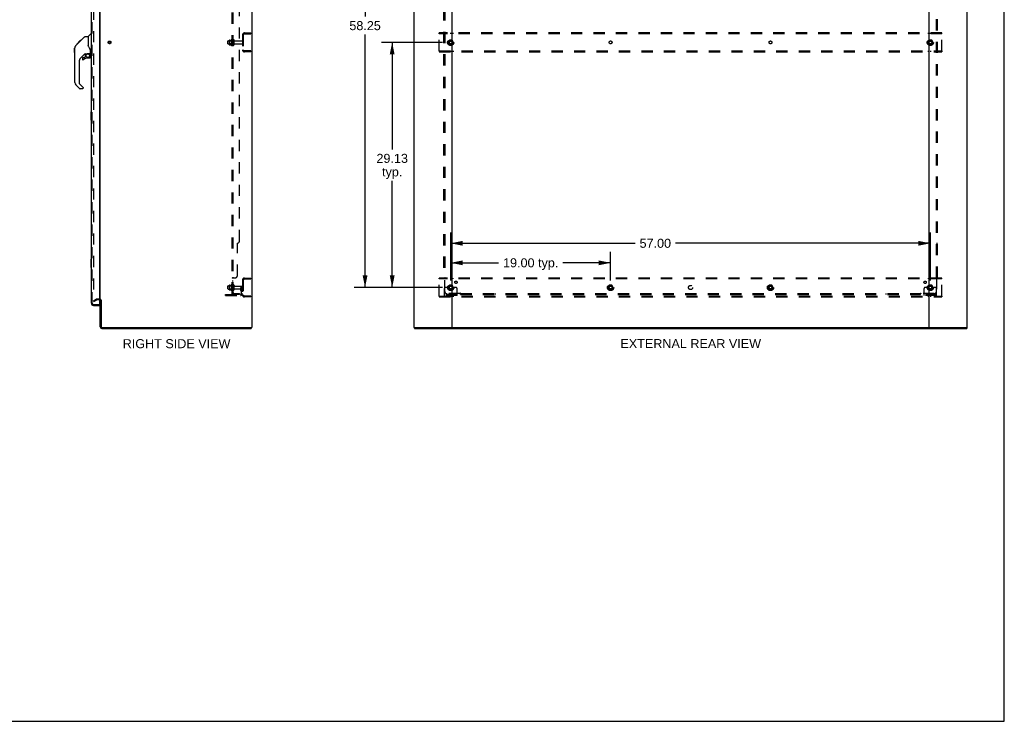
# Model space of a CAD drawing. Header units: inches. Extents: x 0 to 243, y 0 to 157.
# Tile 60 of 63: x 126 to 243, y 0 to 83. Entities that reach past the tile are written whole.
import ezdxf

# ---------------------------------------------------------------- set-up
doc = ezdxf.new("R2010")
doc.units = ezdxf.units.IN
doc.header["$LTSCALE"] = 13.357143
doc.header["$MEASUREMENT"] = 0
doc.linetypes.add('DOT', pattern=[0.2, 0.1, -0.1])
doc.linetypes.add('HIDDEN', pattern=[0.2, 0.1, -0.1])
doc.layers.get('0').update_dxf_attribs({"linetype": 'CONTINUOUS'})
for name, color, linetype in [('DEFAULT_2', 8, 'HIDDEN'), ('DIMENSIONS', 7, 'CONTINUOUS'), ('LEFTHAND_DOOR_ASSEMBLY', 7, 'CONTINUOUS'), ('RIGHTHAND_DOOR_ASSEMBLY', 7, 'CONTINUOUS'), ('SUBPANEL', 7, 'CONTINUOUS')]:
    doc.layers.add(name, color=color, linetype=linetype)
doc.styles.get("Standard").update_dxf_attribs({"font": 'arial.ttf'})
doc.dimstyles.new('DIMSTYLE_1', dxfattribs={"dimtxt": 1.071429, "dimasz": 1.428571, "dimexe": 0.09, "dimexo": 0.07, "dimgap": 0.0375, "dimtad": 0, "dimtih": 1, "dimtoh": 1, "dimzin": 4, "dimdsep": 46, "dimtxsty": 'Standard', "dimblk": '_FILLED', "dimblk1": '_FILLED', "dimblk2": '_FILLED', "dimcen": 0.09, "dimadec": 3, "dimazin": 1, "dimtfac": 1, "dimtdec": 3, "dimtofl": 0, "dimtmove": 0, "dimatfit": 3, "dimldrblk": '_FILLED', "dimfxl": 0, "dimtolj": 1, "dimtzin": 4, "dimarcsym": 0})

# ---------------------------------------------------------------- blocks, each defined once
blk = doc.blocks.new('_FILLED')
at = {"color": 0, "linetype": 'ByBlock'}
blk.add_solid([(0, 0), (-1, 0.2), (-1, -0.2)], dxfattribs=at)
blk = doc.blocks.new('*D2')
at = {"layer": 'DIMENSIONS', "color": 2, "linetype": 'Continuous'}
for p, q in [((134.46, 106.75), (137.21, 106.75)), ((151.09, 106.75), (148.34, 106.75))]:
    blk.add_line(p, q, dxfattribs=at)
at = {"layer": 'DIMENSIONS', "color": 2, "linetype": 'Continuous', "xscale": 1.4285714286, "yscale": 1.4285714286, "zscale": 1.4285714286, "rotation": 180}
blk.add_blockref('_FILLED', (134.46, 106.75), dxfattribs=at)
at = {"layer": 'DIMENSIONS', "color": 2, "linetype": 'Continuous', "xscale": 1.4285714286, "yscale": 1.4285714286, "zscale": 1.4285714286}
blk.add_blockref('_FILLED', (151.09, 106.75), dxfattribs=at)
at = {"layer": 'DIMENSIONS', "color": 2, "linetype": 'Continuous', "insert": (142.77, 107.28), "char_height": 1.0714, "width": 10.0531, "attachment_point": 2, "line_spacing_factor": 0.9}
blk.add_mtext('16.63 USABLE\\PDEPTH', dxfattribs=at)
blk = doc.blocks.new('*D3')
at = {"layer": 'DIMENSIONS', "color": 2, "linetype": 'Continuous'}
for p, q in [((177.07, 52.39), (177.07, 55.77)), ((196.07, 52.39), (196.07, 55.77)), ((177.07, 54.48), (182.75, 54.48)), ((196.07, 54.48), (190.39, 54.48))]:
    blk.add_line(p, q, dxfattribs=at)
at = {"layer": 'DIMENSIONS', "color": 2, "linetype": 'Continuous', "xscale": 1.4285714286, "yscale": 1.4285714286, "zscale": 1.4285714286, "rotation": 180}
blk.add_blockref('_FILLED', (177.07, 54.48), dxfattribs=at)
at = {"layer": 'DIMENSIONS', "color": 2, "linetype": 'Continuous', "xscale": 1.4285714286, "yscale": 1.4285714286, "zscale": 1.4285714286}
blk.add_blockref('_FILLED', (196.07, 54.48), dxfattribs=at)
at = {"layer": 'DIMENSIONS', "color": 2, "linetype": 'Continuous', "insert": (186.57, 55.02), "char_height": 1.071, "width": 6.568, "attachment_point": 2, "line_spacing_factor": 0.9}
blk.add_mtext('19.00 typ.', dxfattribs=at)
blk = doc.blocks.new('*D4')
at = {"layer": 'DIMENSIONS', "color": 2, "linetype": 'Continuous'}
for p, q in [((176.07, 109.8), (165.6, 109.8)), ((166.89, 109.8), (166.89, 83.74)), ((166.89, 51.55), (166.89, 81.6)), ((176.07, 51.55), (165.6, 51.55))]:
    blk.add_line(p, q, dxfattribs=at)
at = {"layer": 'DIMENSIONS', "color": 2, "linetype": 'Continuous', "xscale": 1.4285714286, "yscale": 1.4285714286, "zscale": 1.4285714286}
for p, rotation in [((166.89, 109.8), 90), ((166.89, 51.55), 270)]:
    blk.add_blockref('_FILLED', p, dxfattribs=dict(at, rotation=rotation))
at = {"layer": 'DIMENSIONS', "color": 2, "linetype": 'Continuous', "insert": (166.89, 83.2), "char_height": 1.071, "width": 3.744, "attachment_point": 2, "line_spacing_factor": 0.9}
blk.add_mtext('58.25', dxfattribs=at)
blk = doc.blocks.new('*D5')
at = {"layer": 'DIMENSIONS', "color": 2, "linetype": 'Continuous'}
for p, q in [((177.07, 52.39), (177.07, 58.09)), ((234.07, 52.39), (234.07, 58.09)), ((177.07, 56.8), (198.97, 56.8)), ((234.07, 56.8), (203.79, 56.8))]:
    blk.add_line(p, q, dxfattribs=at)
at = {"layer": 'DIMENSIONS', "color": 2, "linetype": 'Continuous', "xscale": 1.4285714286, "yscale": 1.4285714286, "zscale": 1.4285714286, "rotation": 180}
blk.add_blockref('_FILLED', (177.07, 56.8), dxfattribs=at)
at = {"layer": 'DIMENSIONS', "color": 2, "linetype": 'Continuous', "xscale": 1.4285714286, "yscale": 1.4285714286, "zscale": 1.4285714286}
blk.add_blockref('_FILLED', (234.07, 56.8), dxfattribs=at)
at = {"layer": 'DIMENSIONS', "color": 2, "linetype": 'Continuous', "insert": (201.38, 57.34), "char_height": 1.071, "width": 3.744, "attachment_point": 2, "line_spacing_factor": 0.9}
blk.add_mtext('57.00', dxfattribs=at)
blk = doc.blocks.new('*D6')
at = {"layer": 'DIMENSIONS', "color": 2, "linetype": 'Continuous'}
for p, q in [((176.07, 80.68), (168.83, 80.68)), ((170.11, 80.68), (170.11, 67.96)), ((170.11, 51.55), (170.11, 64.21)), ((176.07, 51.55), (168.83, 51.55))]:
    blk.add_line(p, q, dxfattribs=at)
at = {"layer": 'DIMENSIONS', "color": 2, "linetype": 'Continuous', "xscale": 1.4285714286, "yscale": 1.4285714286, "zscale": 1.4285714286}
for p, rotation in [((170.11, 80.68), 90), ((170.11, 51.55), 270)]:
    blk.add_blockref('_FILLED', p, dxfattribs=dict(at, rotation=rotation))
at = {"layer": 'DIMENSIONS', "color": 2, "linetype": 'Continuous', "insert": (170.11, 67.43), "char_height": 1.071, "width": 3.744, "attachment_point": 2, "line_spacing_factor": 0.9}
blk.add_mtext('29.13\\Ptyp.', dxfattribs=at)

msp = doc.modelspace()

# ---------------------------------------------------------------- linework, layer by layer
at = {"color": 7, "linetype": 'Continuous'}
for p, q in [((242.857, 0), (242.857, 157.143)), ((153.364, 46.779), (153.364, 46.675)), ((172.743, 46.779), (172.743, 46.675)), ((177.132, 46.779), (234, 46.779)), ((238.389, 46.779), (238.389, 46.675)), ((0, 0), (242.857, 0))]:
    msp.add_line(p, q, dxfattribs=at)
at = {"color": 3, "linetype": 'Continuous'}
for p, q in [((153.416, 114.571), (153.416, 46.779)), ((172.691, 114.571), (172.691, 46.779)), ((177.191, 114.571), (177.191, 46.779)), ((233.941, 46.779), (233.941, 114.571)), ((238.441, 46.779), (238.441, 114.571)), ((135.416, 50.123), (135.416, 111.227)), ((135.416, 46.864), (135.416, 50.092)), ((135.52, 50.092), (135.52, 46.869)), ((135.605, 46.675), (153.364, 46.675)), ((135.61, 46.779), (153.416, 46.779)), ((172.691, 46.779), (177.132, 46.779)), ((172.743, 46.675), (238.389, 46.675)), ((234, 46.779), (238.441, 46.779))]:
    msp.add_line(p, q, dxfattribs=at)
for centre, radius, start, end in [((135.331, 49.986), 0.085, 0, 85.95069), ((135.605, 46.864), 0.189, 180, 270), ((135.61, 46.869), 0.09, 180, 270)]:
    msp.add_arc(centre, radius, start, end, dxfattribs=at)
at = {"color": 7, "linetype": 'Continuous'}
for centre, radius, start, end in [((135.331, 49.986), 0.189, 34.02865, 46.48705), ((135.605, 46.864), 0.085, 184.4898, 265.5102)]:
    msp.add_arc(centre, radius, start, end, dxfattribs=at)
at = {"layer": 'DEFAULT_2', "color": 8, "linetype": 'HIDDEN'}
for p, q in [((134.603, 111.409), (134.603, 49.941)), ((150.587, 80.518), (150.587, 80.833)), ((150.617, 80.863), (151.212, 80.863)), ((150.751, 80.931), (150.751, 80.419)), ((150.771, 80.859), (150.751, 80.879)), ((150.761, 80.953), (150.989, 80.953)), ((151.067, 80.859), (150.771, 80.859)), ((150.771, 80.859), (150.771, 80.492)), ((151.017, 81.031), (151.017, 80.319)), ((151.067, 80.859), (151.087, 80.879)), ((151.067, 80.859), (151.067, 80.492)), ((151.087, 81.009), (151.087, 80.341)), ((151.212, 80.418), (151.212, 80.933)), ((151.322, 80.418), (151.322, 80.933)), ((151.384, 80.84), (152.282, 80.84)), ((152.312, 81.554), (152.312, 79.797)), ((152.416, 81.554), (152.416, 79.797)), ((152.558, 81.8), (153.312, 81.8)), ((152.558, 81.696), (153.312, 81.696)), ((152.842, 81.8), (152.842, 81.696)), ((153.312, 81.8), (153.312, 81.696)), ((175.691, 81.696), (175.691, 81.8)), ((235.441, 81.8), (175.691, 81.8)), ((175.691, 79.654), (175.691, 81.696)), ((235.441, 81.696), (175.691, 81.696)), ((176.903, 80.948), (176.749, 80.68)), ((177.221, 80.953), (176.912, 80.953)), ((177.041, 81.8), (177.041, 81.696)), ((177.384, 80.68), (177.229, 80.948)), ((177.341, 81.696), (177.341, 81.8)), ((233.903, 80.948), (233.749, 80.68)), ((233.791, 81.8), (233.791, 81.696)), ((234.221, 80.953), (233.912, 80.953)), ((234.091, 81.696), (234.091, 81.8)), ((234.384, 80.68), (234.229, 80.948)), ((235.441, 81.696), (235.441, 81.8)), ((235.441, 79.654), (235.441, 81.696)), ((150.617, 80.488), (151.212, 80.488)), ((150.771, 80.492), (150.751, 80.472)), ((150.761, 80.398), (150.989, 80.398)), ((151.067, 80.492), (150.771, 80.492)), ((151.067, 80.492), (151.087, 80.472)), ((151.384, 80.51), (152.282, 80.51)), ((153.312, 79.654), (152.558, 79.654)), ((152.842, 79.654), (152.842, 79.55)), ((153.312, 79.654), (153.312, 79.55)), ((175.691, 79.654), (175.691, 79.55)), ((175.691, 79.654), (235.441, 79.654)), ((176.749, 80.67), (176.903, 80.403)), ((177.221, 80.398), (176.912, 80.398)), ((177.041, 79.654), (177.041, 79.55)), ((177.229, 80.403), (177.384, 80.67)), ((177.341, 79.654), (177.341, 79.55)), ((233.749, 80.67), (233.903, 80.403)), ((233.791, 79.654), (233.791, 79.55)), ((234.221, 80.398), (233.912, 80.398)), ((234.091, 79.654), (234.091, 79.55)), ((234.229, 80.403), (234.384, 80.67)), ((235.441, 79.654), (235.441, 79.55)), ((153.312, 79.55), (152.558, 79.55)), ((175.691, 79.55), (235.441, 79.55)), ((152.558, 52.675), (153.312, 52.675)), ((152.842, 52.675), (152.842, 52.571)), ((153.312, 52.675), (153.312, 52.571)), ((175.691, 52.571), (175.691, 52.675)), ((235.441, 52.675), (175.691, 52.675)), ((177.041, 52.675), (177.041, 52.571)), ((177.341, 52.571), (177.341, 52.675)), ((233.791, 52.675), (233.791, 52.571)), ((234.091, 52.571), (234.091, 52.675)), ((235.441, 52.571), (235.441, 52.675)), ((150.587, 51.393), (150.587, 51.708)), ((150.617, 51.738), (151.212, 51.738)), ((150.751, 51.806), (150.751, 51.294)), ((150.771, 51.734), (150.751, 51.754)), ((150.761, 51.828), (150.989, 51.828)), ((151.067, 51.734), (150.771, 51.734)), ((150.771, 51.734), (150.771, 51.367)), ((151.017, 51.906), (151.017, 51.194)), ((151.067, 51.734), (151.087, 51.754)), ((151.067, 51.734), (151.067, 51.367)), ((151.087, 51.884), (151.087, 51.216)), ((151.212, 51.293), (151.212, 51.808)), ((151.322, 51.293), (151.322, 51.808)), ((151.384, 51.715), (152.282, 51.715)), ((152.118, 51.55), (152.208, 51.55)), ((152.118, 51.21), (152.118, 51.55)), ((152.208, 51.55), (152.312, 51.55)), ((152.208, 50.849), (152.208, 51.55)), ((152.222, 51.21), (152.222, 51.55)), ((152.312, 51.55), (152.272, 51.55)), ((152.312, 52.429), (152.312, 50.672)), ((152.416, 52.429), (152.416, 50.672)), ((152.558, 52.571), (153.312, 52.571)), ((175.691, 50.529), (175.691, 52.571)), ((235.441, 52.571), (175.691, 52.571)), ((176.53, 51.55), (176.441, 51.55)), ((176.652, 51.55), (176.53, 51.55)), ((176.891, 51.55), (176.652, 51.55)), ((176.903, 51.823), (176.749, 51.555)), ((176.749, 51.545), (176.903, 51.278)), ((177.221, 51.828), (176.912, 51.828)), ((177.384, 51.555), (177.229, 51.823)), ((177.229, 51.278), (177.384, 51.545)), ((177.241, 51.55), (177.481, 51.55)), ((177.602, 51.55), (177.481, 51.55)), ((177.691, 51.55), (177.602, 51.55)), ((195.903, 51.823), (195.749, 51.555)), ((195.749, 51.545), (195.903, 51.278)), ((196.221, 51.828), (195.912, 51.828)), ((196.384, 51.555), (196.229, 51.823)), ((196.229, 51.278), (196.384, 51.545)), ((214.903, 51.823), (214.749, 51.555)), ((214.749, 51.545), (214.903, 51.278)), ((215.221, 51.828), (214.912, 51.828)), ((215.384, 51.555), (215.229, 51.823)), ((215.229, 51.278), (215.384, 51.545)), ((233.53, 51.55), (233.441, 51.55)), ((233.652, 51.55), (233.53, 51.55)), ((233.891, 51.55), (233.652, 51.55)), ((233.903, 51.823), (233.749, 51.555)), ((233.749, 51.545), (233.903, 51.278)), ((234.221, 51.828), (233.912, 51.828)), ((234.384, 51.555), (234.229, 51.823)), ((234.229, 51.278), (234.384, 51.545)), ((234.241, 51.55), (234.481, 51.55)), ((234.602, 51.55), (234.481, 51.55)), ((234.691, 51.55), (234.602, 51.55)), ((235.441, 50.529), (235.441, 52.571)), ((150.312, 50.706), (152.065, 50.706)), ((150.312, 50.602), (150.312, 50.706)), ((150.312, 50.602), (152.065, 50.602)), ((150.559, 50.602), (150.559, 50.706)), ((150.617, 51.363), (151.212, 51.363)), ((150.771, 51.367), (150.751, 51.347)), ((150.761, 51.273), (150.989, 51.273)), ((151.067, 51.367), (150.771, 51.367)), ((150.815, 50.602), (150.815, 50.706)), ((151.067, 51.367), (151.087, 51.347)), ((151.384, 51.385), (152.282, 51.385)), ((152.222, 51.375), (152.118, 51.375)), ((152.139, 51.143), (152.188, 51.075)), ((152.223, 51.204), (152.272, 51.136)), ((153.312, 50.529), (152.558, 50.529)), ((153.312, 50.425), (152.558, 50.425)), ((152.842, 50.529), (152.842, 50.425)), ((153.312, 50.529), (153.312, 50.425)), ((175.691, 50.529), (175.691, 50.425)), ((175.691, 50.529), (235.441, 50.529)), ((175.691, 50.425), (235.441, 50.425)), ((176.316, 50.602), (176.316, 51.425)), ((177.816, 50.706), (176.316, 50.706)), ((177.816, 50.602), (176.316, 50.602)), ((176.563, 50.602), (176.563, 50.706)), ((176.819, 50.602), (176.819, 50.706)), ((177.221, 51.273), (176.912, 51.273)), ((177.041, 50.529), (177.041, 50.425)), ((177.313, 50.602), (177.313, 50.706)), ((177.341, 50.529), (177.341, 50.425)), ((177.569, 50.602), (177.569, 50.706)), ((177.816, 50.602), (177.816, 51.425)), ((196.221, 51.273), (195.912, 51.273)), ((215.221, 51.273), (214.912, 51.273)), ((233.316, 50.602), (233.316, 51.425)), ((234.816, 50.706), (233.316, 50.706)), ((234.816, 50.602), (233.316, 50.602)), ((233.563, 50.602), (233.563, 50.706)), ((233.791, 50.529), (233.791, 50.425)), ((233.819, 50.602), (233.819, 50.706)), ((234.221, 51.273), (233.912, 51.273)), ((234.091, 50.529), (234.091, 50.425)), ((234.313, 50.602), (234.313, 50.706)), ((234.569, 50.602), (234.569, 50.706)), ((234.816, 50.602), (234.816, 51.425)), ((235.441, 50.529), (235.441, 50.425)), ((134.603, 49.961), (134.943, 50.157)), ((134.655, 49.87), (134.603, 49.961)), ((134.655, 49.87), (134.995, 50.067)), ((135.331, 50.175), (135.011, 50.175)), ((135.331, 50.071), (135.011, 50.071))]:
    msp.add_line(p, q, dxfattribs=at)
for points in [[(134.603, 49.941), (134.603, 49.938), (134.604, 49.936), (134.604, 49.934), (134.605, 49.932), (134.606, 49.93)], [(134.62, 49.921), (134.619, 49.921), (134.617, 49.921), (134.615, 49.922), (134.613, 49.923), (134.611, 49.924), (134.61, 49.925), (134.608, 49.926), (134.607, 49.928), (134.606, 49.93)], [(134.628, 49.923), (134.626, 49.922), (134.624, 49.921), (134.623, 49.921), (134.621, 49.921), (134.62, 49.921)]]:
    msp.add_lwpolyline(points, dxfattribs=at)
for centre, radius in [((136.52, 80.675), 0.164), ((136.52, 80.675), 0.124), ((177.066, 80.675), 0.372), ((177.066, 80.675), 0.356), ((177.066, 80.675), 0.312), ((177.066, 80.675), 0.204), ((177.066, 80.675), 0.188), ((177.066, 80.675), 0.183), ((177.066, 80.675), 0.165), ((234.066, 80.675), 0.372), ((234.066, 80.675), 0.356), ((234.066, 80.675), 0.312), ((234.066, 80.675), 0.204), ((234.066, 80.675), 0.188), ((234.066, 80.675), 0.183), ((234.066, 80.675), 0.165), ((177.066, 51.55), 0.372), ((177.066, 51.55), 0.356), ((177.066, 51.55), 0.312), ((177.066, 51.55), 0.204), ((177.066, 51.55), 0.188), ((177.066, 51.55), 0.183), ((177.066, 51.55), 0.165), ((196.066, 51.55), 0.372), ((196.066, 51.55), 0.356), ((196.066, 51.55), 0.312), ((196.066, 51.55), 0.204), ((196.066, 51.55), 0.188), ((196.066, 51.55), 0.183), ((196.066, 51.55), 0.165), ((215.066, 51.55), 0.372), ((215.066, 51.55), 0.356), ((215.066, 51.55), 0.312), ((215.066, 51.55), 0.204), ((215.066, 51.55), 0.188), ((215.066, 51.55), 0.183), ((215.066, 51.55), 0.165), ((234.066, 51.55), 0.372), ((234.066, 51.55), 0.356), ((234.066, 51.55), 0.312), ((234.066, 51.55), 0.204), ((234.066, 51.55), 0.188), ((234.066, 51.55), 0.183), ((234.066, 51.55), 0.165)]:
    msp.add_circle(centre, radius, dxfattribs=at)
at = {"layer": 'DEFAULT_2', "color": 8, "linetype": 'DOT'}
for centre in [(177.066, 80.675), (196.066, 80.675), (215.066, 80.675), (234.066, 80.675), (177.066, 51.55), (196.066, 51.55), (215.066, 51.55), (234.066, 51.55)]:
    msp.add_circle(centre, 0.17, dxfattribs=at)
at = {"layer": 'DEFAULT_2', "color": 8, "linetype": 'HIDDEN'}
for centre, radius, start, end in [((150.617, 80.833), 0.03, 90, 180.00001), ((150.761, 80.943), 0.01, 90, 174.80617), ((150.892, 80.931), 0.141, 174.79195, 180), ((150.97, 80.963), 0.01, 270, 336.03207), ((151.617, 80.675), 0.698, 149.33687, 156.03207), ((151.048, 81.009), 0.0384, 0, 145.55034), ((151.267, 80.933), 0.055, 360, 180), ((151.384, 80.903), 0.0625, 180, 270), ((152.282, 80.81), 0.03, 360, 90), ((152.558, 81.554), 0.246, 90, 180), ((152.558, 81.554), 0.142, 90, 180), ((176.912, 80.943), 0.01, 90.01235, 149.98915), ((177.221, 80.943), 0.01, 30.01204, 89.98872), ((233.912, 80.943), 0.01, 90.01235, 149.98915), ((234.221, 80.943), 0.01, 30.01204, 89.98872), ((150.617, 80.518), 0.03, 179.99999, 270), ((150.892, 80.419), 0.141, 180, 185.20805), ((150.761, 80.408), 0.01, 185.19383, 270), ((150.97, 80.388), 0.01, 23.96793, 90), ((151.617, 80.675), 0.698, 203.96793, 210.66313), ((151.048, 80.341), 0.0384, 214.44966, 360), ((151.267, 80.418), 0.055, 180, 0), ((151.384, 80.448), 0.0625, 90, 180), ((152.282, 80.54), 0.03, 270, 0), ((152.558, 79.797), 0.246, 180, 270), ((152.558, 79.797), 0.142, 180, 270), ((176.757, 80.675), 0.01, 150.01268, 209.98829), ((176.912, 80.408), 0.01, 210.01204, 269.98872), ((177.221, 80.408), 0.01, 270.01235, 329.98915), ((177.375, 80.675), 0.01, 330.01268, 29.98829), ((233.757, 80.675), 0.01, 150.01268, 209.98829), ((233.912, 80.408), 0.01, 210.01204, 269.98872), ((234.221, 80.408), 0.01, 270.01235, 329.98915), ((234.375, 80.675), 0.01, 330.01268, 29.98829), ((152.558, 52.429), 0.246, 90, 180), ((150.617, 51.708), 0.03, 90, 180.00001), ((150.761, 51.818), 0.01, 90, 174.80617), ((150.892, 51.806), 0.141, 174.79195, 180), ((150.97, 51.838), 0.01, 270, 336.03207), ((151.617, 51.55), 0.698, 149.33687, 156.03207), ((151.048, 51.884), 0.0384, 0, 145.55034), ((151.267, 51.808), 0.055, 360, 180), ((151.384, 51.778), 0.0625, 180, 270), ((152.282, 51.685), 0.03, 360, 90), ((152.558, 52.429), 0.142, 90, 180), ((176.441, 51.425), 0.125, 90, 180), ((176.757, 51.55), 0.01, 150.01268, 209.98829), ((177.066, 51.55), 0.175, 180, 360), ((176.912, 51.818), 0.01, 90.01235, 149.98915), ((177.221, 51.818), 0.01, 30.01204, 89.98872), ((177.375, 51.55), 0.01, 330.01268, 29.98829), ((177.691, 51.425), 0.125, 0, 90), ((195.757, 51.55), 0.01, 150.01268, 209.98829), ((195.912, 51.818), 0.01, 90.01235, 149.98915), ((196.221, 51.818), 0.01, 30.01204, 89.98872), ((196.375, 51.55), 0.01, 330.01268, 29.98829), ((214.757, 51.55), 0.01, 150.01268, 209.98829), ((214.912, 51.818), 0.01, 90.01235, 149.98915), ((215.221, 51.818), 0.01, 30.01204, 89.98872), ((215.375, 51.55), 0.01, 330.01268, 29.98829), ((233.441, 51.425), 0.125, 90, 180), ((233.757, 51.55), 0.01, 150.01268, 209.98829), ((234.066, 51.55), 0.175, 180, 360), ((233.912, 51.818), 0.01, 90.01235, 149.98915), ((234.221, 51.818), 0.01, 30.01204, 89.98872), ((234.375, 51.55), 0.01, 330.01268, 29.98829), ((234.691, 51.425), 0.125, 0, 90), ((150.617, 51.393), 0.03, 179.99999, 270), ((150.892, 51.294), 0.141, 180, 185.20805), ((150.761, 51.283), 0.01, 185.19383, 270), ((150.97, 51.263), 0.01, 23.96793, 90), ((151.617, 51.55), 0.698, 203.96793, 210.66313), ((151.048, 51.216), 0.0384, 214.44966, 360), ((151.267, 51.293), 0.055, 180, 0), ((151.384, 51.323), 0.0625, 90, 180), ((152.065, 50.849), 0.246, 270, 360), ((152.065, 50.849), 0.142, 270, 360), ((152.232, 51.21), 0.114, 180, 215.75389), ((152.104, 51.014), 0.104, 0, 35.75389), ((152.232, 51.21), 0.01, 180, 215.75389), ((152.104, 51.014), 0.208, 0, 35.75389), ((152.282, 51.415), 0.03, 270, 0), ((152.558, 50.672), 0.246, 180, 270), ((152.558, 50.672), 0.142, 180, 270), ((176.912, 51.283), 0.01, 210.01204, 269.98872), ((177.221, 51.283), 0.01, 270.01235, 329.98915), ((195.912, 51.283), 0.01, 210.01204, 269.98872), ((196.221, 51.283), 0.01, 270.01235, 329.98915), ((214.912, 51.283), 0.01, 210.01204, 269.98872), ((215.221, 51.283), 0.01, 270.01235, 329.98915), ((233.912, 51.283), 0.01, 210.01204, 269.98872), ((234.221, 51.283), 0.01, 270.01235, 329.98915), ((135.011, 50.038), 0.137, 90, 120), ((135.011, 50.038), 0.033, 90, 120), ((135.331, 49.986), 0.189, 46.48705, 90), ((135.331, 49.986), 0.085, 85.95069, 90), ((135.331, 49.986), 0.189, 0, 34.02865)]:
    msp.add_arc(centre, radius, start, end, dxfattribs=at)
at = {"layer": 'LEFTHAND_DOOR_ASSEMBLY', "color": 8, "linetype": 'HIDDEN'}
for p, q in [((134.462, 49.672), (134.462, 111.679)), ((134.604, 49.529), (135.317, 49.529))]:
    msp.add_line(p, q, dxfattribs=at)
at = {"layer": 'LEFTHAND_DOOR_ASSEMBLY', "color": 7, "linetype": 'Continuous'}
for p, q in [((132.369, 79.969), (132.389, 79.988)), ((132.369, 79.492), (132.369, 79.969)), ((132.405, 80.132), (132.396, 80.092)), ((132.419, 80.171), (132.405, 80.132)), ((132.484, 80.275), (132.459, 80.243)), ((132.369, 79.492), (132.389, 79.473))]:
    msp.add_line(p, q, dxfattribs=at)
for points in [[(132.396, 80.092), (132.39, 80.051), (132.39, 80.05)], [(132.459, 80.243), (132.437, 80.208), (132.419, 80.171)]]:
    msp.add_lwpolyline(points, dxfattribs=at)
for centre, radius, start, end in [((132.822, 80.004), 0.433, 137.27268, 137.76144), ((133.373, 78.803), 0.0787, 90, 180), ((133.373, 78.684), 0.0787, 180, 309.5212), ((134.161, 78.882), 0.0787, 270, 360), ((134.043, 79.119), 0.197, 4.49984, 45), ((134.22, 79.358), 0.0197, 270, 360), ((132.783, 75.917), 0.394, 180, 225), ((133.012, 75.242), 0.0787, 225, 232.5), ((133.295, 75.242), 0.0787, 279, 347.64639)]:
    msp.add_arc(centre, radius, start, end, dxfattribs=at)
at = {"layer": 'LEFTHAND_DOOR_ASSEMBLY', "color": 8, "linetype": 'HIDDEN'}
msp.add_arc((134.604, 49.672), 0.142, 180, 270, dxfattribs=at)
at = {"layer": 'RIGHTHAND_DOOR_ASSEMBLY', "color": 3, "linetype": 'Continuous'}
for p, q in [((134.358, 49.672), (134.358, 111.679)), ((135.337, 111.801), (135.337, 49.549)), ((134.604, 49.425), (135.337, 49.425))]:
    msp.add_line(p, q, dxfattribs=at)
at = {"layer": 'RIGHTHAND_DOOR_ASSEMBLY', "color": 8, "linetype": 'HIDDEN'}
for p, q in [((134.462, 49.672), (134.462, 111.679)), ((134.604, 49.529), (135.317, 49.529))]:
    msp.add_line(p, q, dxfattribs=at)
at = {"layer": 'RIGHTHAND_DOOR_ASSEMBLY', "color": 7, "linetype": 'Continuous'}
for p, q in [((132.614, 80.475), (133.024, 80.884)), ((132.923, 80.717), (133.547, 81.341)), ((132.94, 80.801), (133.007, 80.801)), ((133.024, 80.885), (133.026, 80.886)), ((133.024, 80.885), (133.091, 80.885)), ((133.091, 80.884), (133.024, 80.884)), ((133.026, 80.886), (133.093, 80.886)), ((133.603, 81.364), (133.964, 81.364)), ((133.964, 81.364), (133.964, 80.26)), ((133.97, 81.37), (134.267, 81.667)), ((134.358, 81.679), (134.295, 81.679)), ((132.389, 75.917), (132.389, 80.02)), ((132.504, 80.297), (132.782, 80.576)), ((132.61, 80.471), (132.613, 80.474)), ((132.61, 80.471), (132.677, 80.471)), ((132.613, 80.474), (132.68, 80.474)), ((132.614, 80.475), (132.681, 80.475)), ((132.762, 80.556), (132.695, 80.556)), ((132.782, 80.576), (132.915, 80.709)), ((132.782, 80.643), (132.849, 80.643)), ((132.809, 80.603), (132.783, 80.576)), ((132.931, 80.725), (132.864, 80.725)), ((132.923, 80.717), (132.887, 80.681)), ((133.983, 80.268), (133.964, 80.322)), ((134.012, 80.203), (133.983, 80.268)), ((134.239, 79.336), (134.239, 79.743)), ((133.575, 79.302), (133.074, 78.801)), ((133.295, 78.803), (133.295, 78.684)), ((133.373, 78.882), (133.526, 78.882)), ((133.534, 78.885), (133.606, 78.957)), ((133.61, 79.292), (133.61, 78.965)), ((133.652, 79.297), (133.74, 79.297)), ((133.925, 79.338), (134.22, 79.338)), ((134.161, 78.803), (133.925, 78.803)), ((134.102, 79.338), (134.182, 79.259)), ((134.174, 79.251), (134.168, 79.245)), ((134.22, 79.119), (134.239, 79.119)), ((134.239, 78.882), (134.239, 79.119)), ((134.279, 79.297), (134.358, 79.297)), ((132.901, 78.383), (132.901, 75.831)), ((132.957, 75.186), (132.504, 75.638)), ((132.924, 75.776), (133.36, 75.34)), ((133.295, 75.163), (133.012, 75.163)), ((133.373, 75.307), (133.373, 75.242)), ((134.298, 72.41), (134.298, 71.44)), ((134.358, 72.425), (134.313, 72.425)), ((134.313, 71.425), (134.358, 71.425)), ((134.344, 72.325), (134.344, 71.525)), ((134.298, 54.91), (134.298, 53.94)), ((134.358, 54.925), (134.313, 54.925)), ((134.313, 53.925), (134.358, 53.925)), ((134.344, 54.825), (134.344, 54.025)), ((135.317, 49.529), (135.337, 49.529)), ((135.337, 49.529), (135.337, 49.425))]:
    msp.add_line(p, q, dxfattribs=at)
for points in [[(133.547, 81.341), (133.555, 81.348), (133.563, 81.353), (133.573, 81.358), (133.582, 81.361), (133.592, 81.363), (133.603, 81.364)], [(132.504, 80.297), (132.484, 80.276), (132.459, 80.243), (132.437, 80.208), (132.419, 80.171), (132.405, 80.132), (132.396, 80.092), (132.39, 80.051), (132.389, 80.02)], [(132.887, 80.681), (132.865, 80.659), (132.844, 80.637), (132.809, 80.603)], [(134.186, 79.914), (134.136, 79.987), (134.087, 80.065), (134.046, 80.136), (134.012, 80.203)], [(134.239, 79.743), (134.239, 79.767), (134.234, 79.801), (134.225, 79.835), (134.213, 79.867), (134.198, 79.896), (134.186, 79.914)], [(133.74, 79.297), (133.741, 79.297), (133.749, 79.298), (133.757, 79.3), (133.767, 79.303), (133.779, 79.307), (133.792, 79.312), (133.807, 79.317), (133.823, 79.322), (133.841, 79.327), (133.859, 79.332), (133.878, 79.335), (133.897, 79.337), (133.916, 79.338), (133.925, 79.338)], [(134.219, 79.119), (134.219, 79.133), (134.217, 79.147), (134.215, 79.161), (134.211, 79.174), (134.206, 79.187), (134.2, 79.2), (134.193, 79.212), (134.186, 79.224), (134.177, 79.234), (134.168, 79.245)], [(134.182, 79.259), (134.182, 79.259), (134.181, 79.258), (134.18, 79.257), (134.179, 79.256), (134.178, 79.255), (134.174, 79.251)], [(134.343, 72.361), (134.343, 72.356), (134.343, 72.35), (134.344, 72.344), (134.344, 72.338), (134.344, 72.331), (134.344, 72.325)], [(134.344, 71.525), (134.344, 71.519), (134.344, 71.513), (134.344, 71.506), (134.343, 71.5), (134.343, 71.495), (134.343, 71.489)], [(134.343, 54.861), (134.343, 54.856), (134.343, 54.85), (134.344, 54.844), (134.344, 54.838), (134.344, 54.831), (134.344, 54.825)], [(134.344, 54.025), (134.344, 54.019), (134.344, 54.013), (134.344, 54.006), (134.343, 54), (134.343, 53.995), (134.343, 53.989)]]:
    msp.add_lwpolyline(points, dxfattribs=at)
msp.add_circle((133.925, 79.098), 0.217, dxfattribs=at)
for centre, radius, start, end in [((133.984, 81.356), 0.0197, 135, 180), ((134.295, 81.64), 0.0394, 90, 135), ((132.822, 80.004), 0.433, 137.27268, 137.76144), ((133.491, 78.383), 0.591, 135, 180), ((133.373, 78.803), 0.0787, 90, 180), ((133.373, 78.684), 0.0787, 180, 309.5212), ((133.925, 78.016), 0.787, 90, 129.5212), ((133.652, 79.1), 0.197, 90, 135), ((133.526, 78.894), 0.0118, 270, 315), ((133.598, 78.965), 0.0118, 315, 360), ((134.161, 78.882), 0.0787, 270, 360), ((134.043, 79.119), 0.197, 0, 45), ((134.22, 79.358), 0.0197, 270, 360), ((134.279, 79.336), 0.0394, 180, 270), ((132.783, 75.917), 0.394, 180, 225), ((132.98, 75.831), 0.0787, 180, 225), ((133.012, 75.242), 0.0787, 225, 270), ((133.295, 75.242), 0.0787, 270, 360), ((133.326, 75.307), 0.0472, 0, 45), ((134.313, 72.41), 0.015, 90, 180), ((134.313, 71.44), 0.015, 180, 270), ((134.343, 72.41), 0.015, 0, 90), ((134.343, 71.44), 0.015, 270, 360), ((134.313, 54.91), 0.015, 90, 180), ((134.313, 53.94), 0.015, 180, 270), ((134.343, 54.91), 0.015, 0, 90), ((134.343, 53.94), 0.015, 270, 360), ((134.522, 49.815), 0.26, 270, 272.62363)]:
    msp.add_arc(centre, radius, start, end, dxfattribs=at)
at = {"layer": 'RIGHTHAND_DOOR_ASSEMBLY', "color": 3, "linetype": 'Continuous'}
for centre, radius, start, end in [((134.604, 49.672), 0.246, 180, 270), ((135.317, 49.549), 0.02, 270, 360)]:
    msp.add_arc(centre, radius, start, end, dxfattribs=at)
at = {"layer": 'RIGHTHAND_DOOR_ASSEMBLY', "color": 8, "linetype": 'HIDDEN'}
msp.add_arc((134.604, 49.672), 0.142, 180, 270, dxfattribs=at)
at = {"layer": 'SUBPANEL', "color": 8, "linetype": 'HIDDEN'}
for p, q in [((151.087, 50.831), (151.087, 110.519)), ((151.212, 50.831), (151.212, 110.519)), ((176.222, 108.644), (176.222, 52.706)), ((176.347, 108.644), (176.347, 52.706)), ((234.785, 52.706), (234.785, 108.644)), ((234.91, 52.706), (234.91, 108.644)), ((151.962, 57.081), (151.962, 104.269)), ((151.212, 80.925), (151.087, 80.925)), ((151.212, 80.425), (151.087, 80.425)), ((151.712, 52.956), (151.712, 56.831)), ((176.347, 56.831), (176.222, 56.831)), ((234.785, 56.831), (234.91, 56.831)), ((151.212, 52.671), (151.087, 52.671)), ((151.136, 52.703), (151.133, 52.702)), ((151.141, 52.706), (151.462, 52.706)), ((176.222, 52.706), (176.388, 52.706)), ((176.329, 52.689), (176.335, 52.683)), ((176.347, 51.081), (176.347, 52.671)), ((234.744, 52.706), (234.91, 52.706)), ((234.785, 52.671), (234.785, 51.081)), ((151.212, 52.309), (151.087, 52.309)), ((151.212, 52.028), (151.087, 52.028)), ((151.212, 51.8), (151.087, 51.8)), ((151.212, 51.3), (151.087, 51.3)), ((151.212, 50.831), (151.087, 50.831)), ((151.141, 50.793), (151.237, 50.872)), ((151.152, 50.831), (151.155, 50.831)), ((151.324, 50.831), (151.962, 50.831)), ((151.962, 50.706), (151.324, 50.706)), ((151.712, 50.831), (151.712, 50.706)), ((151.962, 50.831), (151.962, 50.706)), ((178.187, 50.831), (176.597, 50.831)), ((178.222, 50.706), (178.222, 50.872)), ((178.222, 50.831), (232.91, 50.831)), ((178.222, 50.706), (232.91, 50.706)), ((182.347, 50.831), (182.347, 50.706)), ((228.785, 50.831), (228.785, 50.706)), ((232.91, 50.706), (232.91, 50.872)), ((232.927, 50.813), (232.933, 50.819)), ((234.535, 50.831), (232.945, 50.831))]:
    msp.add_line(p, q, dxfattribs=at)
for points in [[(151.106, 52.689), (151.103, 52.688), (151.1, 52.686), (151.097, 52.685), (151.094, 52.683), (151.092, 52.681), (151.09, 52.679), (151.089, 52.677), (151.088, 52.676), (151.087, 52.674), (151.087, 52.672), (151.087, 52.671)], [(151.087, 52.674), (151.087, 52.672), (151.087, 52.671)], [(151.09, 52.679), (151.089, 52.677), (151.088, 52.676)], [(151.097, 52.685), (151.094, 52.683), (151.092, 52.681)], [(151.113, 52.692), (151.109, 52.691), (151.106, 52.689)], [(151.141, 52.706), (151.139, 52.705), (151.136, 52.703), (151.133, 52.702), (151.13, 52.7), (151.127, 52.698), (151.124, 52.697), (151.12, 52.695), (151.113, 52.692)], [(151.226, 52.687), (151.222, 52.684), (151.22, 52.683), (151.218, 52.681), (151.217, 52.68), (151.215, 52.678), (151.214, 52.677), (151.213, 52.675), (151.212, 52.674), (151.212, 52.672), (151.212, 52.671)], [(151.218, 52.681), (151.217, 52.68), (151.215, 52.678), (151.214, 52.677), (151.213, 52.675), (151.212, 52.674), (151.212, 52.672), (151.212, 52.671)], [(151.237, 52.706), (151.237, 52.705), (151.238, 52.703), (151.238, 52.701), (151.237, 52.7), (151.237, 52.698), (151.236, 52.696), (151.235, 52.695), (151.234, 52.693), (151.233, 52.692), (151.231, 52.691), (151.23, 52.689), (151.228, 52.688), (151.226, 52.687)], [(151.233, 52.692), (151.231, 52.691), (151.23, 52.689), (151.228, 52.688)], [(151.237, 52.698), (151.236, 52.696), (151.235, 52.695), (151.234, 52.693)], [(151.237, 52.706), (151.237, 52.705), (151.238, 52.703), (151.238, 52.701), (151.237, 52.7)], [(176.309, 52.706), (176.311, 52.705), (176.313, 52.703), (176.315, 52.702), (176.317, 52.7), (176.319, 52.698), (176.321, 52.697), (176.323, 52.695), (176.324, 52.694), (176.326, 52.692), (176.327, 52.691), (176.329, 52.689)], [(176.335, 52.683), (176.337, 52.681), (176.339, 52.679), (176.341, 52.677), (176.343, 52.676), (176.344, 52.674), (176.346, 52.672), (176.347, 52.671)], [(176.388, 52.706), (176.388, 52.705), (176.387, 52.703), (176.386, 52.701), (176.385, 52.7), (176.384, 52.698), (176.383, 52.696), (176.381, 52.695), (176.38, 52.693), (176.378, 52.692), (176.377, 52.691), (176.375, 52.689), (176.373, 52.688), (176.371, 52.687), (176.369, 52.685), (176.367, 52.684), (176.365, 52.683), (176.362, 52.681), (176.36, 52.68), (176.357, 52.678), (176.355, 52.677), (176.353, 52.675), (176.351, 52.674), (176.349, 52.672), (176.347, 52.671)], [(234.744, 52.706), (234.745, 52.705), (234.746, 52.703), (234.746, 52.701), (234.747, 52.7), (234.748, 52.698), (234.75, 52.696), (234.751, 52.695), (234.752, 52.693), (234.754, 52.692), (234.756, 52.691), (234.758, 52.689), (234.759, 52.688), (234.761, 52.687), (234.763, 52.685), (234.766, 52.684), (234.77, 52.681)], [(234.77, 52.681), (234.773, 52.68), (234.775, 52.678), (234.777, 52.677), (234.779, 52.675), (234.781, 52.674), (234.783, 52.672), (234.785, 52.671)], [(234.804, 52.689), (234.797, 52.683), (234.795, 52.681), (234.794, 52.679), (234.792, 52.677), (234.79, 52.676), (234.788, 52.674), (234.786, 52.672), (234.785, 52.671)], [(234.824, 52.706), (234.821, 52.705), (234.819, 52.703), (234.817, 52.702), (234.815, 52.7), (234.813, 52.698), (234.812, 52.697), (234.81, 52.695), (234.808, 52.694), (234.807, 52.692), (234.805, 52.691), (234.804, 52.689)], [(151.116, 50.808), (151.109, 50.811), (151.106, 50.813), (151.103, 50.814), (151.1, 50.816), (151.097, 50.817), (151.094, 50.819), (151.092, 50.821), (151.09, 50.823), (151.089, 50.825), (151.088, 50.826), (151.087, 50.828), (151.087, 50.83), (151.087, 50.831)], [(151.141, 50.793), (151.139, 50.795), (151.136, 50.797), (151.133, 50.799), (151.13, 50.801), (151.127, 50.803), (151.124, 50.805), (151.12, 50.806), (151.116, 50.808)], [(151.216, 50.854), (151.216, 50.854), (151.216, 50.854), (151.216, 50.854), (151.215, 50.854), (151.215, 50.854), (151.215, 50.854), (151.214, 50.853), (151.214, 50.853), (151.213, 50.853), (151.213, 50.852), (151.212, 50.852), (151.211, 50.852), (151.211, 50.851), (151.21, 50.851), (151.21, 50.851), (151.209, 50.85), (151.208, 50.85), (151.208, 50.85), (151.207, 50.849), (151.206, 50.849), (151.206, 50.849), (151.205, 50.848), (151.204, 50.848), (151.203, 50.848), (151.203, 50.847), (151.202, 50.847), (151.201, 50.846), (151.2, 50.846), (151.199, 50.846), (151.199, 50.845), (151.198, 50.845), (151.197, 50.845), (151.196, 50.844), (151.195, 50.844), (151.194, 50.844), (151.194, 50.843), (151.193, 50.843), (151.192, 50.842), (151.191, 50.842), (151.19, 50.842), (151.189, 50.841), (151.188, 50.841), (151.187, 50.841), (151.186, 50.84), (151.185, 50.84), (151.184, 50.839), (151.183, 50.839), (151.182, 50.839), (151.181, 50.838), (151.18, 50.838), (151.178, 50.838), (151.177, 50.837), (151.176, 50.837), (151.175, 50.836), (151.174, 50.836), (151.173, 50.836), (151.172, 50.835), (151.171, 50.835), (151.17, 50.835), (151.169, 50.835), (151.167, 50.834), (151.166, 50.834), (151.165, 50.834), (151.164, 50.834), (151.163, 50.833), (151.162, 50.833), (151.162, 50.833), (151.161, 50.833), (151.16, 50.832), (151.159, 50.832), (151.158, 50.832), (151.157, 50.832), (151.156, 50.832), (151.155, 50.832), (151.154, 50.832), (151.154, 50.831), (151.153, 50.831), (151.153, 50.831), (151.152, 50.831), (151.152, 50.831)], [(151.23, 50.859), (151.226, 50.855), (151.224, 50.853), (151.222, 50.851), (151.22, 50.848), (151.218, 50.846), (151.217, 50.844), (151.215, 50.841), (151.214, 50.839), (151.213, 50.837), (151.212, 50.835), (151.212, 50.833), (151.212, 50.831)], [(151.212, 50.851), (151.212, 50.852), (151.213, 50.852), (151.213, 50.852), (151.214, 50.853), (151.214, 50.853), (151.214, 50.853), (151.215, 50.854), (151.215, 50.854), (151.215, 50.854), (151.216, 50.854), (151.216, 50.854)], [(151.237, 50.872), (151.237, 50.871), (151.238, 50.871), (151.238, 50.87), (151.237, 50.869), (151.237, 50.868), (151.236, 50.867), (151.235, 50.865), (151.234, 50.864), (151.233, 50.862), (151.231, 50.861), (151.23, 50.859)], [(178.197, 50.846), (178.196, 50.844), (178.194, 50.841), (178.193, 50.839), (178.191, 50.837), (178.19, 50.835), (178.189, 50.833), (178.187, 50.831)], [(178.205, 50.813), (178.199, 50.819), (178.197, 50.821), (178.195, 50.823), (178.193, 50.825), (178.192, 50.826), (178.19, 50.828), (178.189, 50.83), (178.187, 50.831)], [(178.222, 50.872), (178.221, 50.871), (178.219, 50.871), (178.217, 50.87), (178.216, 50.869), (178.214, 50.868), (178.213, 50.867), (178.211, 50.865), (178.21, 50.864), (178.208, 50.862), (178.207, 50.861), (178.205, 50.859), (178.204, 50.857), (178.203, 50.855), (178.201, 50.853), (178.2, 50.851), (178.197, 50.846)], [(178.222, 50.793), (178.221, 50.795), (178.219, 50.797), (178.218, 50.799), (178.216, 50.801), (178.215, 50.803), (178.213, 50.805), (178.211, 50.806), (178.21, 50.808), (178.208, 50.81), (178.207, 50.811), (178.205, 50.813)], [(232.91, 50.872), (232.912, 50.871), (232.913, 50.871), (232.915, 50.87), (232.917, 50.869), (232.918, 50.868), (232.92, 50.867), (232.921, 50.865), (232.923, 50.864), (232.924, 50.862), (232.926, 50.861), (232.927, 50.859), (232.928, 50.857), (232.93, 50.855), (232.931, 50.853), (232.932, 50.851)], [(232.91, 50.793), (232.912, 50.795), (232.913, 50.797), (232.915, 50.799), (232.916, 50.801), (232.918, 50.803), (232.919, 50.805), (232.921, 50.806), (232.922, 50.808), (232.924, 50.81), (232.925, 50.811), (232.927, 50.813)], [(232.932, 50.851), (232.935, 50.846), (232.937, 50.844), (232.938, 50.841), (232.94, 50.839), (232.941, 50.837), (232.942, 50.835), (232.944, 50.833), (232.945, 50.831)], [(232.933, 50.819), (232.935, 50.821), (232.937, 50.823), (232.939, 50.825), (232.941, 50.826), (232.942, 50.828), (232.944, 50.83), (232.945, 50.831)]]:
    msp.add_lwpolyline(points, dxfattribs=at)
for centre, radius in [((177.066, 80.675), 0.25), ((234.066, 80.675), 0.25), ((177.066, 51.55), 0.25), ((177.685, 52.169), 0.141), ((196.066, 51.55), 0.25), ((205.566, 51.55), 0.25), ((215.066, 51.55), 0.25), ((233.448, 52.169), 0.141), ((234.066, 51.55), 0.25)]:
    msp.add_circle(centre, radius, dxfattribs=at)
for centre, radius, start, end in [((151.712, 57.081), 0.25, 270, 360), ((151.462, 52.956), 0.25, 270, 360), ((151.324, 50.943), 0.237, 180, 270), ((151.324, 50.943), 0.112, 180, 270), ((176.597, 51.081), 0.25, 180, 270), ((234.535, 51.081), 0.25, 270, 360)]:
    msp.add_arc(centre, radius, start, end, dxfattribs=at)

# ---------------------------------------------------------------- texts
at = {"layer": 'DIMENSIONS', "color": 2, "linetype": 'Continuous', "char_height": 1.07143, "attachment_point": 2, "line_spacing_factor": 0.9}
for s, insert, width in [('RIGHT SIDE VIEW', (144.485, 45.409), 12.77748), ('EXTERNAL REAR VIEW', (205.591, 45.417), 16.68083)]:
    msp.add_mtext(s, dxfattribs=dict(at, insert=insert, width=width))

# ---------------------------------------------------------------- dimensions: what is measured, and where the dimension line sits
at = {"layer": 'DIMENSIONS', "color": 2, "linetype": 'Continuous'}
dim = msp.add_linear_dim(base=(166.89, 109.8), p1=(176.136, 51.55), p2=(176.136, 109.8), angle=90, dimstyle='DIMSTYLE_1', dxfattribs=at)
dim.commit()
dim.dimension.update_dxf_attribs({"geometry": '*D4', "text_midpoint": (166.889, 82.662), "dimtype": 160})
for base, p1, p2, text, picture, middle in [((151.086604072, 106.745169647), (134.461604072, 49.529050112), (151.086604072, 52.706300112), '<> USABLE\\PDEPTH', '*D2', (142.774104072, 105.941598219)), ((196.066, 54.483), (177.066, 52.315), (196.066, 52.315), '<> typ.', '*D3', (186.566, 54.483))]:
    dim = msp.add_linear_dim(base=base, p1=p1, p2=p2, text=text, dimstyle='DIMSTYLE_1', dxfattribs=at)
    dim.commit()
    dim.dimension.update_dxf_attribs({"geometry": picture, "text_midpoint": middle, "dimtype": 160})
dim = msp.add_linear_dim(base=(170.113844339, 51.550050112), p1=(176.13622533, 80.675050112), p2=(176.13622533, 51.550050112), angle=270, text='<>\\Ptyp.', dimstyle='DIMSTYLE_1', dxfattribs=at)
dim.commit()
dim.dimension.update_dxf_attribs({"geometry": '*D6', "text_midpoint": (170.113844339, 66.086634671), "dimtype": 160})
dim = msp.add_linear_dim(base=(234.066, 56.804), p1=(177.066, 52.315), p2=(234.066, 52.315), dimstyle='DIMSTYLE_1', dxfattribs=at)
dim.commit()
dim.dimension.update_dxf_attribs({"geometry": '*D5', "text_midpoint": (201.373, 56.798), "dimtype": 160})

doc.saveas('drawing.dxf')
